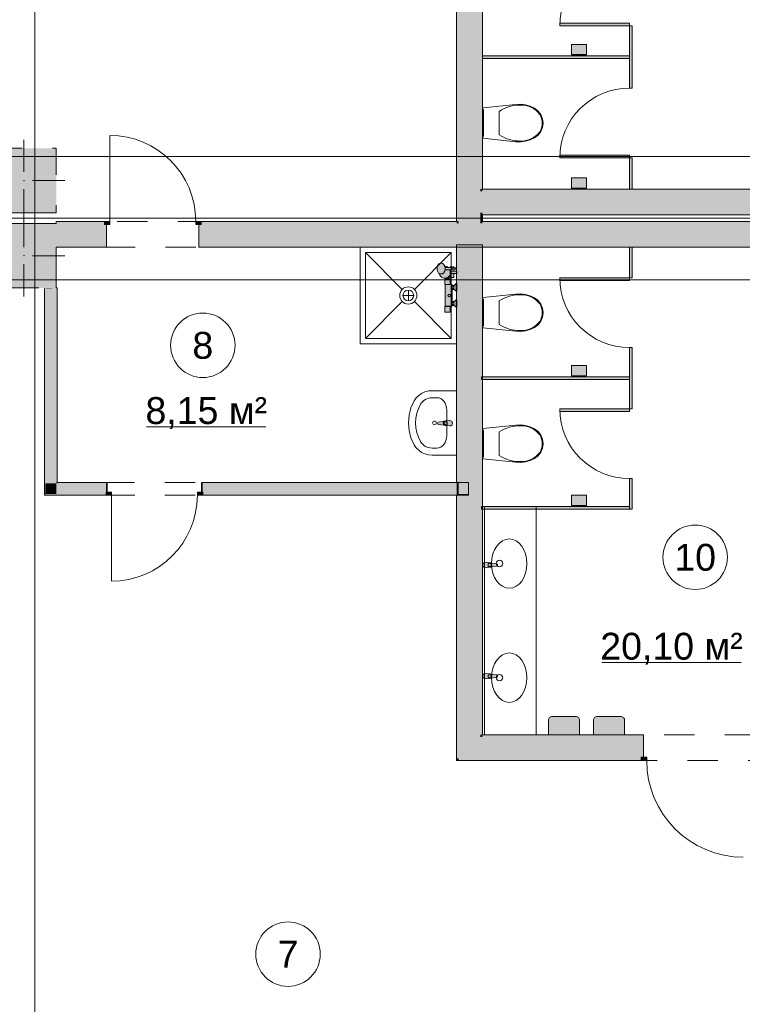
# Model space of a CAD drawing. Header units: millimetres. Extents: x -14761 to 157739, y -22400 to 107990.
# Tile 134 of 256: x 90310 to 97041, y 19680 to 28848. Entities that reach past the tile are written whole.
import ezdxf

# ---------------------------------------------------------------- set-up
doc = ezdxf.new("R2010")
doc.units = ezdxf.units.MM
doc.header["$MEASUREMENT"] = 0
doc.linetypes.add('Штриховая', pattern=[564.444447, 282.222223, -282.222223])
for name, color, linetype in [('Интерьер - Оборудование', 7, 'Continuous'), ('Интерьер - Сантехника', 7, 'Continuous'), ('Конструктив - Колонны', 7, 'Continuous'), ('Конструктив - Стены Блок 100 нов', 7, 'Continuous'), ('Конструктив - Стены Блок 200 нов', 7, 'Continuous'), ('Элемент Модели - Зона', 7, 'Continuous'), ('Элемент Модели - Оси', 7, 'Continuous')]:
    doc.layers.add(name, color=color, linetype=linetype)
doc.styles.add('СГЕНЕРИР_СТИЛЬ_1', font='txt')

msp = doc.modelspace()

# ---------------------------------------------------------------- hatches: boundary and pattern name
at = {"layer": 'Интерьер - Оборудование', "linetype": 'Continuous', "lineweight": 0, "true_color": 0x7f7f7f}
for points in [[(95990, 28815), (95340, 28815), (95340, 28790), (95990, 28790)], [(96015, 28790), (95990, 28790), (95990, 28500), (96015, 28500)], [(94620, 28512.5), (94620, 28487.5), (95990, 28487.5), (95990, 28512.5)], [(96015, 28500), (95990, 28500), (95990, 28210), (96015, 28210)], [(95990, 27585), (95340, 27585), (95340, 27560), (95990, 27560)], [(96015, 27560), (95990, 27560), (95990, 27270), (96015, 27270)], [(96015, 26445), (96015, 26730), (95990, 26730), (95990, 26445)], [(95990, 26420), (95990, 26445), (95340, 26445), (95340, 26420)], [(96015, 25510), (96015, 25795), (95990, 25795), (95990, 25510)], [(94610, 25497.5), (95990, 25497.5), (95990, 25522.5), (94610, 25522.5)], [(96015, 25225), (96015, 25510), (95990, 25510), (95990, 25225)], [(95990, 25200), (95990, 25225), (95340, 25225), (95340, 25200)], [(96015, 24290), (96015, 24575), (95990, 24575), (95990, 24290)], [(94610, 24290), (95990, 24290), (95990, 24315), (94610, 24315)]]:
    msp.add_hatch(color=8, dxfattribs=at).paths.add_polyline_path(points)
at = {"layer": 'Интерьер - Оборудование', "linetype": 'Continuous', "lineweight": 0, "true_color": 0xe5e5e5}
for points in [[(94272.1, 26124), (94318, 26124, 0.414214), (94321, 26127), (94321, 26177), (94320.1, 26177), (94320.1, 26179), (94337.1, 26179), (94337.1, 26186), (94354.1, 26186), (94354.1, 26189), (94374.1, 26170), (94381.1, 26170), (94381.1, 26240), (94374.1, 26240), (94354.1, 26221), (94354.1, 26224), (94337.1, 26224), (94337.1, 26336), (94354.1, 26336), (94354.1, 26339), (94374.1, 26320), (94381.1, 26320), (94381.1, 26390), (94374.1, 26390), (94354.1, 26371), (94354.1, 26374), (94337.1, 26374), (94337.1, 26381), (94320.1, 26381), (94320.1, 26383), (94321, 26383), (94321, 26433, 0.414214), (94318, 26436), (94317.6, 26436), (94317.6, 26467.3, 0.013709), (94319.1, 26470), (94319.1, 26446), (94355.1, 26446), (94355.1, 26485), (94381.1, 26485), (94381.1, 26507), (94355.1, 26507), (94355.1, 26523.5), (94372.1, 26523.5, 1), (94372.1, 26536.5), (94355.1, 26536.5), (94355.1, 26546), (94319.1, 26546), (94319.1, 26540.2), (94303.2, 26540.3, 0.166188), (94269.3, 26551), (94268.8, 26552.8), (94264.7, 26562.2), (94259.3, 26569.5), (94257.4, 26571.6), (94250.8, 26576.4), (94248, 26577.8), (94240.7, 26579.5), (94237.5, 26580), (94226.9, 26580), (94219.4, 26578.3), (94212.5, 26573.3), (94206.6, 26565.4), (94202, 26555), (94199.2, 26542.9), (94198.2, 26530), (94199.2, 26517.1), (94202, 26505), (94206.6, 26494.6), (94212.5, 26486.7), (94217.1, 26483.4, 0.547975), (94304.6, 26452.7), (94304.6, 26436), (94272.1, 26436, 0.414214), (94269.1, 26433), (94269.1, 26383), (94274.1, 26383), (94274.1, 26381), (94273.9, 26381), (94273.3, 26381), (94273.1, 26381), (94273.1, 26179), (94273.3, 26179), (94273.9, 26179), (94274.1, 26179), (94274.1, 26177), (94269.1, 26177), (94269.1, 26127, 0.414214)], [(94316.5, 25115.4), (94274.6, 25111.4, 0.12102), (94265.1, 25108.1), (94212.1, 25101.5, 0.882566), (94212.1, 25079.3), (94265.1, 25072.7, 0.12102), (94274.6, 25069.4), (94316.5, 25065.4, 1)], [(94647.6, 23745.3), (94689.5, 23749.3, 0.12102), (94699, 23752.6), (94752, 23759.2, 0.882566), (94752, 23781.4), (94699, 23788, 0.12102), (94689.5, 23791.3), (94647.6, 23795.3, 1)], [(94647.6, 22710.2), (94689.5, 22714.2, 0.12102), (94699, 22717.5), (94752, 22724.1, 0.882566), (94752, 22746.3), (94699, 22753, 0.12102), (94689.5, 22756.2), (94647.6, 22760.2, 1)]]:
    msp.add_hatch(color=254, dxfattribs=at).paths.add_polyline_path(points)
at = {"layer": 'Интерьер - Сантехника', "linetype": 'Continuous', "lineweight": 0, "true_color": 0xffffff}
for points in [[(95450, 28617.5), (95450, 28522.5), (95455, 28522.5), (95455, 28514.5), (95450, 28514.5), (95450, 28512.5), (95590, 28512.5), (95590, 28514.5), (95585, 28514.5), (95585, 28522.5), (95590, 28522.5), (95590, 28617.5)], [(95450, 27375), (95450, 27280), (95455, 27280), (95455, 27272), (95450, 27272), (95450, 27270), (95590, 27270), (95590, 27272), (95585, 27272), (95585, 27280), (95590, 27280), (95590, 27375)], [(95450, 25627.5), (95450, 25532.5), (95455, 25532.5), (95455, 25524.5), (95450, 25524.5), (95450, 25522.5), (95590, 25522.5), (95590, 25524.5), (95585, 25524.5), (95585, 25532.5), (95590, 25532.5), (95590, 25627.5)], [(95450, 24420), (95450, 24325), (95455, 24325), (95455, 24317), (95450, 24317), (95450, 24315), (95590, 24315), (95590, 24317), (95585, 24317), (95585, 24325), (95590, 24325), (95590, 24420)], [(95524.3, 22190), (95524.3, 22323.8, 0.414214), (95488.1, 22360), (95270.6, 22360, 0.414214), (95234.3, 22323.8), (95234.3, 22190)], [(95944.7, 22190), (95944.7, 22323.8, 0.414214), (95908.5, 22360), (95691, 22360, 0.414214), (95654.7, 22323.8), (95654.7, 22190)]]:
    msp.add_hatch(color=7, dxfattribs=at).paths.add_polyline_path(points)
at = {"layer": 'Конструктив - Колонны', "linetype": 'Continuous', "lineweight": 0, "true_color": 0x000000}
for points in [[(90050, 27650), (90050, 27050), (90650, 27050), (90650, 27650)], [(90050, 26751), (90050, 26731), (90050, 26350), (90550, 26350), (90650, 26350), (90650, 26730), (90650, 26750), (90650, 26950), (90050, 26950)]]:
    msp.add_hatch(color=18, dxfattribs=at).paths.add_polyline_path(points)
at = {"layer": 'Конструктив - Стены Блок 100 нов', "linetype": 'Continuous', "lineweight": 0, "true_color": 0x000000}
for points in [[(90550, 24430), (90550, 26345), (90540, 26345), (90540, 24430)], [(90550, 26345.4), (90650, 26349.6), (90650, 26350), (90550, 26350)], [(90650, 24530), (90650, 26349.6), (90550, 26345.4), (90550, 24530)], [(90650, 26350), (90650, 26349.6), (90660, 26350)], [(90660, 24540), (90660, 26350), (90650, 26349.6), (90650, 24540)], [(90550, 24530), (90550, 24430), (90650, 24530)], [(90650, 24530), (90550, 24430), (90650, 24430)], [(90650, 24540), (90650, 24530), (90660, 24540)], [(90660, 24540), (90650, 24530), (90660, 24530)], [(90650, 24530), (90650, 24430), (91114.9, 24430), (91114.9, 24450), (91114.9, 24530)], [(90660, 24540), (90660, 24530), (91114.9, 24530), (91114.9, 24540)], [(91124.9, 24540), (91114.9, 24540), (91114.9, 24530), (91114.9, 24450), (91124.9, 24450)], [(92014.9, 24540), (92004.9, 24540), (92004.9, 24450), (92014.9, 24450), (92014.9, 24530)], [(94490, 24540), (92014.9, 24540), (92014.9, 24530), (94490, 24530)], [(92014.9, 24430), (94490, 24430), (94490, 24530), (92014.9, 24530), (92014.9, 24450)], [(94400, 24430), (94400, 24530), (94380, 24530), (94380, 24430)], [(90540, 24430), (90540, 24420), (90550, 24430)], [(90540, 24420), (90550, 24420), (90550, 24430)], [(91114.9, 24430), (90550, 24430), (90550, 24420), (91114.9, 24420)], [(92014.9, 24430), (92014.9, 24420), (94375, 24420), (94375, 24430)], [(94380, 24420), (94490, 24420), (94490, 24430), (94380, 24430)]]:
    msp.add_hatch(color=18, dxfattribs=at).paths.add_polyline_path(points)
at = {"layer": 'Конструктив - Стены Блок 100 нов', "linetype": 'Continuous', "lineweight": 0, "true_color": 0x7f7f7f}
for points in [[(91114.9, 24420), (91164.9, 24420), (91164.9, 24450), (91114.9, 24450)], [(92014.9, 24450), (91964.9, 24450), (91964.9, 24420), (92014.9, 24420)]]:
    msp.add_hatch(color=8, dxfattribs=at).paths.add_polyline_path(points)
at = {"layer": 'Конструктив - Стены Блок 200 нов', "linetype": 'Continuous', "lineweight": 0, "true_color": 0x000000}
for points in [[(94380, 26970), (94400, 26970), (94400, 32030), (94380, 32030)], [(94600, 27250), (94600, 31830), (94400, 31830), (94400, 27250)], [(94620, 27270), (94620, 31810), (94600, 31810), (94600, 27270)], [(94600, 27050), (94600, 27250), (94400, 27250), (94400, 27050)], [(94620, 27250), (94620, 27270), (94600, 27270), (94600, 27250)], [(94620, 27050), (94620, 27250), (94600, 27250), (94600, 27050)], [(98700, 27270), (94620, 27270), (94620, 27250), (98700, 27250)], [(94620, 27050), (98700, 27050), (98700, 27250), (94620, 27250)], [(94400, 27050), (94400, 26970), (94600, 26970), (94600, 27050)], [(94620, 27030), (94620, 27050), (94600, 27050), (94600, 27030)], [(94620, 27030), (98700, 27030), (98700, 27050), (94620, 27050)], [(90650, 26950), (91100, 26950), (91100, 26970), (90650, 26970)], [(92000, 26950), (94380, 26950), (94380, 26970), (92000, 26970)], [(94380, 26950), (94400, 26950), (94400, 26970), (94380, 26970)], [(94400, 26950), (94600, 26950), (94600, 26970), (94400, 26970)], [(94600, 27030), (94600, 26970), (94620, 26970), (94620, 27030)], [(94600, 26950), (94620, 26950), (94620, 26970), (94600, 26970)], [(94620, 26950), (99080, 26950), (99080, 26970), (94620, 26970)], [(90650, 26950), (90650, 26750), (91100, 26750), (91100, 26940), (91100, 26950)], [(91120, 26730), (91120, 26940), (91100, 26940), (91100, 26750), (91100, 26730)], [(92000, 26730), (92000, 26750), (92000, 26940), (91980, 26940), (91980, 26730)], [(94400, 26950), (92000, 26950), (92000, 26940), (92000, 26750), (94400, 26750)], [(94400, 26750), (94600, 26750), (94600, 26950), (94400, 26950)], [(94600, 26750), (98700, 26750), (98700, 26950), (94600, 26950)], [(90650, 26750), (90650, 26730), (91100, 26730), (91100, 26750)], [(92000, 26750), (92000, 26730), (98700, 26730), (98700, 26750)], [(94400, 24540), (94400, 26750), (94380, 26750), (94380, 24540)], [(94600, 24530), (94600, 26750), (94400, 26750), (94400, 24530)], [(94620, 22190), (94620, 26750), (94600, 26750), (94600, 22190)], [(94400, 24530), (94400, 24540), (94380, 24540), (94380, 24530)], [(94600, 24430), (94600, 24530), (94400, 24530), (94400, 24430)], [(94400, 24420), (94400, 24430), (94380, 24430), (94380, 24420)], [(94400, 21970), (94400, 24420), (94380, 24420), (94380, 21970)], [(94600, 22170), (94600, 24430), (94400, 24430), (94400, 22170)], [(94600, 22190), (94600, 22170), (94620, 22190)], [(94620, 22190), (94600, 22170), (94620, 22170)], [(94620, 22190), (94620, 22170), (96100, 22170), (96100, 22190)], [(96120, 22190), (96100, 22190), (96100, 22170), (96100, 21980), (96120, 21980)], [(94400, 22170), (94400, 21970), (94600, 22170)], [(94600, 22170), (94400, 21970), (94600, 21970)], [(94600, 22170), (94600, 21970), (96100, 21970), (96100, 21980), (96100, 22170)], [(94380, 21970), (94380, 21950), (94400, 21970)], [(94400, 21970), (94380, 21950), (94400, 21950)], [(94400, 21950), (96100, 21950), (96100, 21970), (94400, 21970)]]:
    msp.add_hatch(color=18, dxfattribs=at).paths.add_polyline_path(points)
at = {"layer": 'Конструктив - Стены Блок 200 нов', "linetype": 'Continuous', "lineweight": 0, "true_color": 0x7f7f7f}
for points in [[(91100, 26970), (91100, 26940), (91150, 26940), (91150, 26970)], [(92000, 26940), (92000, 26970), (91950, 26970), (91950, 26940)], [(96100, 21980), (96100, 21950), (96150, 21950), (96150, 21980)]]:
    msp.add_hatch(color=8, dxfattribs=at).paths.add_polyline_path(points)

# ---------------------------------------------------------------- linework, layer by layer
at = {"layer": 'Интерьер - Оборудование', "color": 7, "linetype": 'Continuous', "lineweight": 15}
for p, q in [((96015, 28790), (95990, 28790)), ((95990, 28790), (95990, 28500)), ((96015, 28500), (96015, 28790)), ((95990, 28500), (95990, 28210)), ((96015, 28210), (96015, 28500)), ((95990, 28210), (96015, 28210)), ((94264.7, 26497.8), (94259.3, 26490.5)), ((94268.8, 26507.2), (94264.7, 26497.8)), ((94270.2, 26512.4), (94268.8, 26507.2)), ((94270.2, 26547.6), (94269.3, 26551)), ((94270.2, 26547.6), (94272.2, 26539.1)), ((94272.2, 26520.9), (94270.2, 26512.4)), ((94271.8, 26541), (94290, 26540.5)), ((94271.8, 26519), (94290, 26519.5)), ((94272.2, 26539.1), (94272.9, 26530)), ((94272.9, 26530), (94272.2, 26520.9)), ((94290, 26540.5), (94332.2, 26540)), ((94290, 26519.5), (94332.2, 26520)), ((94319.1, 26470), (94319.1, 26519.8)), ((94333.9, 26539.8), (94332.2, 26540)), ((94332.2, 26520), (94333.9, 26520.2)), ((94335.4, 26539.1), (94333.9, 26539.8)), ((94333.9, 26520.2), (94335.4, 26520.9)), ((94336.7, 26537.9), (94335.4, 26539.1)), ((94335.4, 26520.9), (94336.7, 26522.1)), ((94337.7, 26536.5), (94336.7, 26537.9)), ((94336.7, 26522.1), (94337.7, 26523.5)), ((94337.1, 26507), (94355.1, 26507)), ((94337.1, 26507), (94355.1, 26507)), ((94338.3, 26535), (94337.7, 26536.5)), ((94337.7, 26523.5), (94338.3, 26525)), ((94338.3, 26535), (94339.5, 26532.6)), ((94338.3, 26535), (94338.3, 26535)), ((94338.4, 26534.8), (94338.3, 26535)), ((94339.5, 26527.4), (94338.3, 26525)), ((94338.3, 26525), (94338.4, 26525.2)), ((94338.3, 26525), (94338.3, 26525)), ((94338.6, 26533), (94338.4, 26534.8)), ((94338.4, 26525.2), (94338.6, 26527)), ((94338.6, 26527), (94338.6, 26533)), ((94339.5, 26532.6), (94339.9, 26530)), ((94339.9, 26530), (94339.5, 26527.4)), ((94355.1, 26523.5), (94355.1, 26536.5)), ((94219.4, 26481.7), (94217.1, 26483.4)), ((94226.9, 26480), (94219.4, 26481.7)), ((94237.5, 26480), (94226.9, 26480)), ((94240.7, 26480.5), (94237.5, 26480)), ((94248, 26482.2), (94240.7, 26480.5)), ((94250.8, 26483.6), (94248, 26482.2)), ((94257.4, 26488.4), (94250.8, 26483.6)), ((94259.3, 26490.5), (94257.4, 26488.4)), ((94304.6, 26436), (94317.6, 26436)), ((94355.1, 26485), (94337.1, 26485)), ((94320.1, 26381), (94273.9, 26381)), ((94274.1, 26383), (94320.1, 26383)), ((94337.1, 26336), (94337.1, 26374)), ((94354.1, 26364.5), (94337.1, 26364.5)), ((94354.1, 26345.5), (94337.1, 26345.5)), ((94354.1, 26339), (94354.1, 26371)), ((94374.1, 26320), (94374.1, 26390)), ((94337.1, 26186), (94337.1, 26224)), ((94354.1, 26189), (94354.1, 26221)), ((94374.1, 26170), (94374.1, 26240)), ((94274.1, 26179), (94320.1, 26179)), ((94320.1, 26177), (94274.1, 26177)), ((94354.1, 26214.5), (94337.1, 26214.5)), ((94354.1, 26195.5), (94337.1, 26195.5)), ((95990, 25510), (95990, 25795)), ((95990, 25795), (96015, 25795)), ((96015, 25795), (96015, 25510)), ((95990, 25225), (95990, 25510)), ((96015, 25510), (96015, 25225)), ((96015, 25225), (95990, 25225)), ((94276.7, 25104), (94291.6, 25104)), ((94291.6, 25076.8), (94276.7, 25076.8)), ((94291.6, 25104), (94291.6, 25076.8)), ((94672.5, 23783.9), (94687.3, 23783.9)), ((94672.5, 23756.7), (94672.5, 23783.9)), ((94687.3, 23756.7), (94672.5, 23756.7)), ((94672.5, 22748.8), (94687.3, 22748.8)), ((94672.5, 22721.6), (94672.5, 22748.8)), ((94687.3, 22721.6), (94672.5, 22721.6))]:
    msp.add_line(p, q, dxfattribs=at)
at = {"layer": 'Интерьер - Оборудование', "color": 7, "linetype": 'Continuous', "lineweight": 15, "flags": 128}
for points in [[(95990, 28815), (95340, 28815), (95340, 28790), (95990, 28790)], [(94620, 28512.5), (94620, 28487.5), (95990, 28487.5), (95990, 28512.5)], [(95990, 27585), (95340, 27585), (95340, 27560), (95990, 27560)], [(96015, 27560), (95990, 27560), (95990, 27270), (96015, 27270)], [(96015, 26445), (95990, 26445), (95990, 26730), (96015, 26730)], [(95990, 26420), (95340, 26420), (95340, 26445), (95990, 26445)], [(94610, 25497.5), (94610, 25522.5), (95990, 25522.5), (95990, 25497.5)], [(95990, 25200), (95340, 25200), (95340, 25225), (95990, 25225)], [(96015, 24290), (95990, 24290), (95990, 24575), (96015, 24575)], [(94610, 24290), (94610, 24315), (95990, 24315), (95990, 24290)]]:
    msp.add_lwpolyline(points, close=True, dxfattribs=at)
for points in [[(94272.1, 26124, -0.414214), (94269.1, 26127), (94269.1, 26177), (94274.1, 26177), (94274.1, 26179), (94273.9, 26179), (94273.3, 26179), (94273.1, 26179), (94273.1, 26381), (94273.3, 26381), (94273.9, 26381), (94274.1, 26381), (94274.1, 26383), (94269.1, 26383), (94269.1, 26433, -0.414214), (94272.1, 26436), (94304.6, 26436), (94304.6, 26452.7, -0.547975), (94217.1, 26483.4), (94212.5, 26486.7), (94206.6, 26494.6), (94202, 26505), (94199.2, 26517.1), (94198.2, 26530), (94199.2, 26542.9), (94202, 26555), (94206.6, 26565.4), (94212.5, 26573.3), (94219.4, 26578.3), (94226.9, 26580), (94237.5, 26580), (94240.7, 26579.5), (94248, 26577.8), (94250.8, 26576.4), (94257.4, 26571.6), (94259.3, 26569.5), (94264.7, 26562.2), (94268.8, 26552.8), (94269.3, 26551, -0.166188), (94303.2, 26540.3), (94319.1, 26540.2), (94319.1, 26546), (94355.1, 26546), (94355.1, 26536.5), (94372.1, 26536.5, -1), (94372.1, 26523.5), (94355.1, 26523.5), (94355.1, 26507), (94381.1, 26507), (94381.1, 26485), (94355.1, 26485), (94355.1, 26446), (94319.1, 26446), (94319.1, 26470, -0.013709), (94317.6, 26467.3), (94317.6, 26436), (94318, 26436, -0.414214), (94321, 26433), (94321, 26383), (94320.1, 26383), (94320.1, 26381), (94337.1, 26381), (94337.1, 26374), (94354.1, 26374), (94354.1, 26371), (94374.1, 26390), (94381.1, 26390), (94381.1, 26320), (94374.1, 26320), (94354.1, 26339), (94354.1, 26336), (94337.1, 26336), (94337.1, 26224), (94354.1, 26224), (94354.1, 26221), (94374.1, 26240), (94381.1, 26240), (94381.1, 26170), (94374.1, 26170), (94354.1, 26189), (94354.1, 26186), (94337.1, 26186), (94337.1, 26179), (94320.1, 26179), (94320.1, 26177), (94321, 26177), (94321, 26127, -0.414214), (94318, 26124)], [(94316.5, 25115.4), (94274.6, 25111.4, 0.12102), (94265.1, 25108.1), (94212.1, 25101.5, 0.882566), (94212.1, 25079.3), (94265.1, 25072.7, 0.12102), (94274.6, 25069.4), (94316.5, 25065.4, 1)], [(94647.6, 23745.3), (94689.5, 23749.3, 0.12102), (94699, 23752.6), (94752, 23759.2, 0.882566), (94752, 23781.4), (94699, 23788, 0.12102), (94689.5, 23791.3), (94647.6, 23795.3, 1)], [(94647.6, 22710.2), (94689.5, 22714.2, 0.12102), (94699, 22717.5), (94752, 22724.1, 0.882566), (94752, 22746.3), (94699, 22753, 0.12102), (94689.5, 22756.2), (94647.6, 22760.2, 1)]]:
    msp.add_lwpolyline(points, format="xyb", close=True, dxfattribs=at)
at = {"layer": 'Интерьер - Оборудование', "color": 7, "linetype": 'Continuous', "lineweight": 15}
msp.add_circle((94311.1, 26280), 12, dxfattribs=at)
for centre, radius, start, end in [((95990, 28790), 650, 90, 180), ((95990, 27560), 650, 90, 180), ((94337.1, 26496), 11, 90, 270), ((94270.6, 26496), 55, 308.11308, 328.60059), ((95990, 26445), 650, 180, 270), ((95990, 25225), 650, 180, 270), ((94276.5, 25090.4), 21.1, 122.77103, 237.22897), ((94276.7, 25090.4), 13.6, 90, 270), ((94687.3, 23770.3), 13.6, 270, 90), ((94687.6, 23770.3), 21.1, 302.77103, 57.22897), ((94687.3, 22735.2), 13.6, 270, 90), ((94687.6, 22735.2), 21.1, 302.77103, 57.22897)]:
    msp.add_arc(centre, radius, start, end, dxfattribs=at)
at = {"layer": 'Интерьер - Сантехника', "color": 7, "linetype": 'Continuous', "lineweight": 15}
for p, q in [((95450, 28522.5), (95590, 28522.5)), ((95450, 28514.5), (95590, 28514.5)), ((94776.4, 27993.8), (94776.4, 27884.9)), ((94776.4, 27884.9), (94776.4, 27776)), ((95450, 27280), (95590, 27280)), ((95450, 27272), (95590, 27272)), ((94330, 26680), (93530, 26680)), ((93530, 26680), (93530, 25880)), ((93530, 26680), (93873.4, 26336.6)), ((94330, 26680), (93986.6, 26336.6)), ((94330, 25880), (94330, 26680)), ((93930, 26330), (93930, 26230)), ((93530, 25880), (93873.4, 26223.4)), ((93980, 26280), (93880, 26280)), ((94330, 25880), (93986.6, 26223.4)), ((94776.4, 26120.1), (94776.4, 26229)), ((94776.4, 26011.1), (94776.4, 26120.1)), ((93530, 25880), (94330, 25880)), ((95450, 25532.5), (95590, 25532.5)), ((95450, 25524.5), (95590, 25524.5)), ((94196.7, 25328.3), (94150.9, 25328.3)), ((94287.7, 24974.7), (94287.7, 25212.3)), ((94776.4, 24899.9), (94776.4, 25008.9)), ((94196.7, 24858.7), (94150.9, 24858.7)), ((94776.4, 24791), (94776.4, 24899.9)), ((94620, 22190), (94620, 24315)), ((95120, 24315), (94620, 24315)), ((94640, 22190), (94640, 24315)), ((95120, 22190), (95120, 24315)), ((95450, 24325), (95590, 24325)), ((95450, 24317), (95590, 24317)), ((95120, 22190), (94620, 22190))]:
    msp.add_line(p, q, dxfattribs=at)
at = {"layer": 'Интерьер - Сантехника', "color": 7, "linetype": 'Continuous', "lineweight": 15, "flags": 128}
for points in [[(95450, 28617.5), (95590, 28617.5), (95590, 28522.5), (95585, 28522.5), (95585, 28514.5), (95590, 28514.5), (95590, 28512.5), (95450, 28512.5), (95450, 28514.5), (95455, 28514.5), (95455, 28522.5), (95450, 28522.5)], [(95021.7, 27715.5), (95065.3, 27727.9), (95106.3, 27746.9), (95138.9, 27772.5), (95163.8, 27805.5), (95179.6, 27843.8), (95185, 27884.9), (95179.6, 27925.9), (95163.8, 27964.2), (95138.9, 27997.3), (95106.3, 28022.9), (95065.3, 28041.9), (95021.7, 28054.3), (94976.8, 28059.8), (94931.6, 28058.2), (94625, 28025.9), (94625, 27743.9), (94931.6, 27711.5), (94976.8, 27710)], [(94625, 28007.9), (94625, 27761.9), (94630, 27761.9), (94630, 28007.9)], [(95450, 27375), (95590, 27375), (95590, 27280), (95585, 27280), (95585, 27272), (95590, 27272), (95590, 27270), (95450, 27270), (95450, 27272), (95455, 27272), (95455, 27280), (95450, 27280)], [(94380, 26730), (93480, 26730), (93480, 25830), (94380, 25830)], [(95021.7, 26289.5), (95065.3, 26277.1), (95106.3, 26258), (95138.9, 26232.5), (95163.8, 26199.4), (95179.6, 26161.1), (95185, 26120.1), (95179.6, 26079), (95163.8, 26040.7), (95138.9, 26007.7), (95106.3, 25982.1), (95065.3, 25963), (95021.7, 25950.6), (94976.8, 25945.1), (94931.6, 25946.7), (94625, 25979.1), (94625, 26261), (94931.6, 26293.4), (94976.8, 26295)], [(94625, 25997.1), (94625, 26243.1), (94630, 26243.1), (94630, 25997.1)], [(95450, 25627.5), (95590, 25627.5), (95590, 25532.5), (95585, 25532.5), (95585, 25524.5), (95590, 25524.5), (95590, 25522.5), (95450, 25522.5), (95450, 25524.5), (95455, 25524.5), (95455, 25532.5), (95450, 25532.5)], [(94380, 25393.5), (94150.9, 25393.5), (94117.2, 25390.6), (94084.5, 25382), (94054, 25368), (94026.6, 25349), (94003.1, 25325.6), (93984.4, 25298.7), (93954.5, 25233.5), (93936.2, 25164.4), (93930, 25093.5), (93936.2, 25022.5), (93954.5, 24953.5), (93984.4, 24888.3), (94003.1, 24861.3), (94026.6, 24838), (94054, 24819), (94084.5, 24805), (94117.2, 24796.4), (94150.9, 24793.5), (94380, 24793.5)], [(95021.7, 25069.4), (95065.3, 25057), (95106.3, 25037.9), (95138.9, 25012.3), (95163.8, 24979.3), (95179.6, 24941), (95185, 24899.9), (95179.6, 24858.9), (95163.8, 24820.6), (95138.9, 24787.5), (95106.3, 24762), (95065.3, 24742.9), (95021.7, 24730.5), (94976.8, 24725), (94931.6, 24726.6), (94625, 24759), (94625, 25040.9), (94931.6, 25073.3), (94976.8, 25074.9)], [(94625, 24776.9), (94625, 25022.9), (94630, 25022.9), (94630, 24776.9)], [(95450, 24420), (95590, 24420), (95590, 24325), (95585, 24325), (95585, 24317), (95590, 24317), (95590, 24315), (95450, 24315), (95450, 24317), (95455, 24317), (95455, 24325), (95450, 24325)]]:
    msp.add_lwpolyline(points, close=True, dxfattribs=at)
for points in [[(95524.3, 22190), (95524.3, 22323.8, 0.414214), (95488.1, 22360), (95270.6, 22360, 0.414214), (95234.3, 22323.8), (95234.3, 22190)], [(95944.7, 22190), (95944.7, 22323.8, 0.414214), (95908.5, 22360), (95691, 22360, 0.414214), (95654.7, 22323.8), (95654.7, 22190)]]:
    msp.add_lwpolyline(points, format="xyb", close=True, dxfattribs=at)
at = {"layer": 'Интерьер - Сантехника', "color": 7, "linetype": 'Continuous', "lineweight": 15}
for centre, radius in [((93930, 26280), 80), ((93930, 26280), 50), ((94172.9, 25093.5), 17.5), ((94778.9, 23783.8), 30), ((94778.9, 22721.3), 30)]:
    msp.add_circle(centre, radius, dxfattribs=at)
for centre, major_axis, ratio, start_param, end_param in [((94964.4, 27626.8), (0, 425.3), 0.875546, 6.259567, 6.812588), ((94985.8, 27795.4), (0, 256.9), 0.875546, 5.438324, 6.338913), ((95056.2, 27884.1), (0, 138.5), 0.875546, 4.71825, 5.344894), ((95056.2, 27885.7), (0, 138.5), 0.875546, 4.079884, 4.706528), ((94985.8, 27974.4), (0, 256.9), 0.875546, 3.085861, 3.98645), ((94964.4, 28143), (0, 425.3), 0.875546, 2.612188, 3.165208), ((94964.4, 25862), (0, 425.3), 0.875546, 6.259569, 6.81259), ((94985.8, 26030.6), (0, 256.9), 0.875546, 5.438328, 6.338917), ((95056.2, 26119.2), (0, 138.5), 0.875546, 4.71825, 5.344893), ((94985.8, 26209.5), (0, 256.9), 0.875546, 3.085865, 3.986454), ((95056.2, 26120.9), (0, 138.5), 0.875546, 4.079884, 4.706528), ((94964.4, 26378.1), (0, 425.3), 0.875546, 2.61219, 3.165211), ((94150.9, 25212.3), (121.2, 0), 0.956522, 1.570796, 2.644618), ((94196.7, 25212.2), (0, 116.1), 0.783646, 4.712389, 6.283185), ((94380, 25093.5), (381.8, 0), 0.956522, 2.644618, 3.638567), ((94964.4, 24641.9), (0, 425.3), 0.875546, 6.259569, 6.81259), ((94985.8, 24810.5), (0, 256.9), 0.875546, 5.438328, 6.338917), ((94196.7, 24974.8), (0, 116.1), 0.783646, 3.141593, 4.712389), ((95056.2, 24899.1), (0, 138.5), 0.875546, 4.71825, 5.344893), ((94150.9, 24974.6), (121.2, 0), 0.956522, 3.638567, 4.712389), ((95056.2, 24900.8), (0, 138.5), 0.875546, 4.079884, 4.706528), ((94964.4, 25158), (0, 425.3), 0.875546, 2.61219, 3.165211), ((94985.8, 24989.4), (0, 256.9), 0.875546, 3.085865, 3.986454)]:
    msp.add_ellipse(centre, major_axis=major_axis, ratio=ratio, start_param=start_param, end_param=end_param, dxfattribs=at)
for centre in [(94870, 23783.8), (94870, 22721.3)]:
    msp.add_ellipse(centre, major_axis=(0, 230), ratio=0.717391, dxfattribs=at)
at = {"layer": 'Конструктив - Колонны', "color": 7, "linetype": 'Continuous', "lineweight": 15}
for p, q in [((90350, 27430), (90350, 27730)), ((90430, 27350), (90730, 27350)), ((90350, 27270), (90350, 26970)), ((90350, 26730), (90350, 27030)), ((90430, 26650), (90730, 26650)), ((90350, 26570), (90350, 26270))]:
    msp.add_line(p, q, dxfattribs=at)
at = {"layer": 'Конструктив - Колонны', "color": 7, "linetype": 'Continuous', "lineweight": 15, "flags": 128}
for points in [[(90050, 27650), (90050, 27050), (90650, 27050)], [(90650, 26950), (90050, 26950)], [(90650, 26350), (90650, 26730)]]:
    msp.add_lwpolyline(points, dxfattribs=at)
at = {"layer": 'Конструктив - Колонны', "color": 7, "linetype": 'Continuous', "lineweight": 15}
for p in [(90350, 27350), (90350, 26650)]:
    msp.add_point(p, dxfattribs=at)
at = {"layer": 'Конструктив - Стены Блок 100 нов', "color": 7, "linetype": 'Continuous', "lineweight": 15}
for p, q in [((91114.9, 24540), (91124.9, 24540)), ((91114.9, 24540), (91124.9, 24540)), ((91124.9, 24450), (91124.9, 24540)), ((91124.9, 24450), (91124.9, 24540)), ((92004.9, 24450), (92004.9, 24540)), ((92014.9, 24540), (92004.9, 24540)), ((92014.9, 24540), (92004.9, 24540)), ((92004.9, 24450), (92004.9, 24540)), ((91114.9, 24430), (91114.9, 24450)), ((91164.9, 24450), (91114.9, 24450)), ((91114.9, 24450), (91114.9, 24420)), ((91114.9, 24430), (91114.9, 24450)), ((91114.9, 24430), (91114.9, 24450)), ((91114.9, 24420), (91114.9, 24430)), ((91114.9, 24420), (91114.9, 24430)), ((91114.9, 24420), (91114.9, 24430)), ((91114.9, 24420), (91164.9, 24420)), ((91164.9, 24420), (91164.9, 24450)), ((91164.9, 24420), (91164.9, 23620)), ((92014.9, 24450), (91964.9, 24450)), ((91964.9, 24450), (91964.9, 24420)), ((91964.9, 24420), (92014.9, 24420)), ((92014.9, 24430), (92014.9, 24450)), ((92014.9, 24420), (92014.9, 24450)), ((92014.9, 24430), (92014.9, 24450)), ((92014.9, 24430), (92014.9, 24450)), ((92014.9, 24420), (92014.9, 24430)), ((92014.9, 24420), (92014.9, 24430)), ((92014.9, 24420), (92014.9, 24430))]:
    msp.add_line(p, q, dxfattribs=at)
at = {"layer": 'Конструктив - Стены Блок 100 нов', "color": 7, "linetype": 'Continuous', "lineweight": 15, "flags": 128}
for points in [[(90540, 26345), (90540, 24430)], [(90660, 24540), (90660, 26350)], [(91114.9, 24540), (90660, 24540)], [(94490, 24540), (92014.9, 24540)], [(94490, 24530), (94490, 24540)], [(94490, 24430), (94490, 24530)], [(90540, 24420), (90540, 24430)], [(90540, 24420), (91114.9, 24420)], [(92014.9, 24420), (94375, 24420)], [(94380, 24420), (94490, 24420)], [(94490, 24420), (94490, 24430)]]:
    msp.add_lwpolyline(points, dxfattribs=at)
at = {"layer": 'Конструктив - Стены Блок 100 нов', "color": 7, "linetype": 'Continuous', "lineweight": 15}
msp.add_arc((91164.9, 24420), 800, 270, 0, dxfattribs=at)
at = {"layer": 'Конструктив - Стены Блок 200 нов', "color": 7, "linetype": 'Continuous', "lineweight": 15}
for p, q in [((91150, 26970), (91150, 27770)), ((91100, 26970), (91100, 26950)), ((91100, 26970), (91150, 26970)), ((91100, 26940), (91100, 26970)), ((91100, 26970), (91100, 26950)), ((91100, 26970), (91100, 26950)), ((91150, 26970), (91150, 26940)), ((91950, 26940), (91950, 26970)), ((91950, 26970), (92000, 26970)), ((92000, 26970), (92000, 26950)), ((92000, 26970), (92000, 26940)), ((92000, 26970), (92000, 26950)), ((92000, 26970), (92000, 26950)), ((91100, 26950), (91100, 26940)), ((91100, 26950), (91100, 26940)), ((91100, 26950), (91100, 26940)), ((91150, 26940), (91100, 26940)), ((91120, 26940), (91120, 26730)), ((91120, 26940), (91120, 26730)), ((92000, 26940), (91950, 26940)), ((91980, 26940), (91980, 26730)), ((91980, 26940), (91980, 26730)), ((92000, 26950), (92000, 26940)), ((92000, 26950), (92000, 26940)), ((92000, 26950), (92000, 26940)), ((91100, 26730), (91120, 26730)), ((91100, 26730), (91120, 26730)), ((92000, 26730), (91980, 26730)), ((92000, 26730), (91980, 26730)), ((96100, 22190), (96120, 22190)), ((96100, 22190), (96120, 22190)), ((96120, 21980), (96120, 22190)), ((96120, 21980), (96120, 22190)), ((96100, 21970), (96100, 21980)), ((96100, 21980), (96150, 21980)), ((96100, 21950), (96100, 21980)), ((96100, 21970), (96100, 21980)), ((96100, 21970), (96100, 21980)), ((96100, 21950), (96100, 21970)), ((96100, 21950), (96100, 21970)), ((96100, 21950), (96100, 21970)), ((96150, 21950), (96100, 21950)), ((96150, 21980), (96150, 21950))]:
    msp.add_line(p, q, dxfattribs=at)
at = {"layer": 'Конструктив - Стены Блок 200 нов', "color": 7, "linetype": 'Continuous', "lineweight": 15, "flags": 128}
for points in [[(94380, 32050), (94380, 26970)], [(94620, 27270), (94620, 31810)], [(98700, 27270), (94620, 27270)], [(91100, 26970), (90650, 26970)], [(90650, 26970), (90650, 26950)], [(94380, 26970), (92000, 26970)], [(94620, 26970), (94620, 27030)], [(94620, 27030), (98700, 27030)], [(99080, 26970), (94620, 26970)], [(90650, 26730), (91100, 26730)], [(92000, 26730), (98700, 26730)], [(94380, 26750), (94380, 24540)], [(94380, 26750), (94400, 26750)], [(94400, 26750), (94600, 26750)], [(94600, 26750), (94620, 26750)], [(94620, 22190), (94620, 26750)], [(94380, 24420), (94380, 21970)], [(96100, 22190), (94620, 22190)], [(94380, 21950), (94380, 21970)], [(94380, 21950), (96100, 21950)]]:
    msp.add_lwpolyline(points, dxfattribs=at)
at = {"layer": 'Конструктив - Стены Блок 200 нов', "color": 7, "linetype": 'Continuous', "lineweight": 15}
for centre, radius, start, end in [((91150, 26970), 800, 0, 90), ((97050, 21950), 900, 180, 270)]:
    msp.add_arc(centre, radius, start, end, dxfattribs=at)
at = {"layer": 'Элемент Модели - Зона', "color": 7, "linetype": 'Continuous', "lineweight": 15}
for p, q in [((91492.6, 25055.7), (92603.5, 25055.7)), ((95730.9, 22861.6), (97031.5, 22861.6))]:
    msp.add_line(p, q, dxfattribs=at)
at = {"layer": 'Элемент Модели - Зона', "color": 7, "linetype": 'Штриховая', "lineweight": 15, "flags": 128}
for points in [[(71700.1, 36080), (68044.7, 36080), (68044.7, 31008.5), (71700.1, 27353.1), (71700.1, 27650), (72300.1, 27650), (72300.1, 27050), (72320.1, 27050), (72320.1, 26970), (90050, 26970), (90050, 26950), (90650, 26950), (90650, 26970), (94380, 26970), (94380, 32050), (99080, 32050), (99080, 35700), (98700, 35700), (98700, 36080), (90650, 36080), (90650, 35700), (90050, 35700), (90050, 36080), (89950, 36080), (89950, 35700), (89350, 35700), (89350, 36080), (81300.1, 36080), (81300.1, 35700), (80700.1, 35700), (80700.1, 36080), (72300.1, 36080), (72300.1, 35700), (71700.1, 35700)], [(94620, 31810), (94620, 27270), (98700, 27270), (98700, 27650), (99080, 27650), (99080, 31810)], [(90050, 27650), (90650, 27650), (90650, 27050), (90050, 27050)], [(68044.7, 22983.5), (68044.7, 18300), (81300.1, 18300), (81300.1, 9300), (98700, 9300), (98700, 9300.1), (99080, 9300.1), (99080, 17700.1), (98700, 17700.1), (98700, 18300.1), (99080, 18300.1), (99080, 21950), (94380, 21950), (94380, 24420), (90540, 24420), (90540, 26350), (90050, 26350), (90050, 26730), (89950, 26730), (89950, 26350), (89350, 26350), (89350, 26730), (81300.1, 26730), (81300.1, 26350), (80700.1, 26350), (80700.1, 26730), (72300.1, 26730), (72300.1, 26350), (71700.1, 26350), (71700.1, 26638.9)], [(90650, 26350), (90660, 26350), (90660, 24540), (94380, 24540), (94380, 26730), (90650, 26730)], [(94620, 22190), (97310, 22190), (99080, 22190), (99080, 26350), (98700, 26350), (98700, 26730), (94620, 26730)]]:
    msp.add_lwpolyline(points, close=True, dxfattribs=at)
at = {"layer": 'Элемент Модели - Зона', "color": 7, "linetype": 'Continuous', "lineweight": 15, "flags": 128}
for points in [[(92315.7, 25816, 1), (91715.7, 25816, 1)], [(96901.8, 23842.4, 1), (96301.8, 23842.4, 1)], [(93109.3, 20147.1, 1), (92509.3, 20147.1, 1)]]:
    msp.add_lwpolyline(points, format="xyb", close=True, dxfattribs=at)
at = {"layer": 'Элемент Модели - Оси', "color": 7, "linetype": 'Continuous', "lineweight": 15}
for p, q in [((90450, 92200), (90450, -1975)), ((-12314.1, 27575), (155203.5, 27575)), ((-12760.6, 27000), (155650, 27000)), ((-12302.2, 26425), (155191.7, 26425))]:
    msp.add_line(p, q, dxfattribs=at)

# ---------------------------------------------------------------- texts
at = {"layer": 'Элемент Модели - Зона', "color": 7, "lineweight": 15, "char_height": 250, "attachment_point": 5, "style": 'СГЕНЕРИР_СТИЛЬ_1'}
for s, insert in [('\\A1;{\\pqc;\\fArial|b0|i0|c204|p38;8}', (92015.7, 25813.9)), ('\\A1;{\\pqc;\\fArial|b0|i0|c204|p38;8,15 м²}', (92048.1, 25185)), ('\\A1;{\\pqc;\\fArial|b0|i0|c204|p38;10}', (96601.8, 23840.3)), ('\\A1;{\\pqc;\\fArial|b0|i0|c204|p38;20,10 м²}', (96381.2, 22990.9)), ('\\A1;{\\pqc;\\fArial|b0|i0|c204|p38;7}', (92809.3, 20147.1))]:
    msp.add_mtext(s, dxfattribs=dict(at, insert=insert))

doc.saveas('drawing.dxf')
